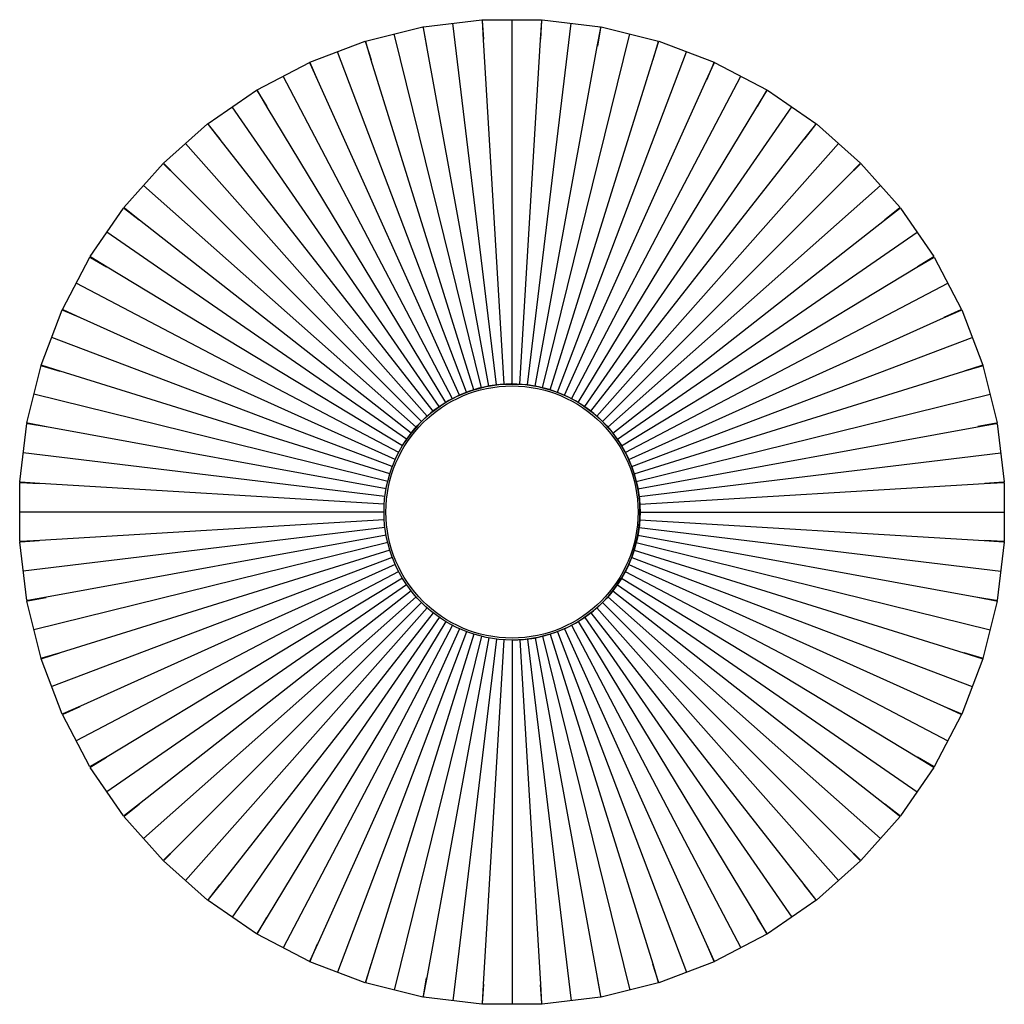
# Paper-space layout '_Superior' of a CAD drawing. Header units: millimetres. Extents: x -250 to 250, y -250 to 250.
import ezdxf

# ---------------------------------------------------------------- set-up
doc = ezdxf.new("R2010")
doc.units = ezdxf.units.MM

psp = doc.layouts.new('_Superior')

# ---------------------------------------------------------------- linework, layer by layer
at = {"color": 7, "linetype": 'Continuous', "lineweight": 25}
for p, q in [((-74.39, 239.15), (-45.26, 246.33)), ((-45.16, 245.89), (-45.26, 246.33)), ((-45.16, 245.89), (-43.36, 236.61)), ((-45.02, 246.37), (-15.24, 249.99)), ((-44.97, 245.92), (-45.02, 246.37)), ((-44.96, 245.92), (-44.97, 245.92)), ((-43.31, 236.33), (-44.96, 245.92)), ((-7.83, 64.53), (-30.13, 248.18)), ((-15.19, 249.54), (-15.24, 249.99)), ((-15.19, 249.54), (-14.52, 240.11)), ((-15, 250), (15, 250)), ((-15, 249.55), (-15, 250)), ((-14.99, 249.55), (-15, 249.55)), ((-14.51, 239.82), (-14.99, 249.55)), ((0, 65), (0, 250)), ((7.83, 64.53), (30.13, 248.18)), ((14.51, 239.82), (15.2, 249.54)), ((15, 249.55), (14.53, 240.11)), ((15, 249.55), (15, 250)), ((15.19, 249.54), (15.24, 249.99)), ((15.2, 249.54), (15.19, 249.54)), ((15.24, 249.99), (45.02, 246.37)), ((43.31, 236.33), (45.16, 245.89)), ((44.97, 245.92), (43.36, 236.61)), ((44.97, 245.92), (45.02, 246.37)), ((45.16, 245.89), (45.26, 246.33)), ((45.16, 245.89), (45.16, 245.89)), ((45.26, 246.33), (74.39, 239.15)), ((-15.56, 63.11), (-59.83, 242.74)), ((15.56, 63.11), (59.83, 242.74)), ((-102.68, 228.43), (-74.63, 239.07)), ((-74.47, 238.65), (-74.63, 239.07)), ((-74.47, 238.65), (-71.56, 229.66)), ((-74.29, 238.71), (-74.39, 239.15)), ((-74.28, 238.71), (-74.29, 238.71)), ((-71.48, 229.38), (-74.28, 238.71)), ((-11.72, 63.94), (-43.31, 236.33)), ((-3.92, 64.88), (-14.51, 239.82)), ((3.92, 64.88), (14.51, 239.82)), ((11.72, 63.94), (43.31, 236.33)), ((71.48, 229.38), (74.47, 238.65)), ((74.29, 238.71), (71.57, 229.66)), ((74.29, 238.71), (74.39, 239.15)), ((74.47, 238.65), (74.63, 239.07)), ((74.47, 238.65), (74.47, 238.65)), ((74.63, 239.07), (102.68, 228.43)), ((-23.05, 60.78), (-88.65, 233.75)), ((23.05, 60.78), (88.65, 233.75)), ((-129.46, 214.39), (-102.9, 228.33)), ((-102.69, 227.94), (-102.9, 228.33)), ((-102.69, 227.94), (-98.72, 219.36)), ((-102.52, 228.01), (-102.68, 228.43)), ((-102.51, 228.02), (-102.52, 228.01)), ((-98.61, 219.09), (-102.51, 228.02)), ((-19.34, 62.06), (-71.48, 229.38)), ((19.34, 62.06), (71.48, 229.38)), ((98.61, 219.09), (102.7, 227.93)), ((102.52, 228.01), (98.73, 219.35)), ((102.52, 228.01), (102.68, 228.43)), ((102.69, 227.94), (102.9, 228.33)), ((102.7, 227.93), (102.69, 227.94)), ((102.9, 228.33), (129.46, 214.39)), ((-30.21, 57.55), (-116.18, 221.36)), ((30.21, 57.55), (116.18, 221.36)), ((-26.68, 59.27), (-98.61, 219.09)), ((26.68, 59.27), (98.61, 219.09)), ((-154.36, 197.22), (-129.67, 214.27)), ((-129.42, 213.9), (-129.67, 214.27)), ((-129.25, 213.99), (-129.46, 214.39)), ((-129.42, 213.9), (-124.44, 205.86)), ((-124.3, 205.61), (-129.25, 214)), ((-129.25, 214), (-129.25, 213.99)), ((124.3, 205.61), (129.42, 213.89)), ((129.25, 213.99), (124.45, 205.85)), ((129.25, 213.99), (129.46, 214.39)), ((129.42, 213.9), (129.67, 214.27)), ((129.42, 213.89), (129.42, 213.9)), ((129.67, 214.27), (154.36, 197.22)), ((-36.92, 53.49), (-142.02, 205.75)), ((-33.63, 55.63), (-124.3, 205.61)), ((33.63, 55.63), (124.3, 205.61)), ((36.92, 53.49), (142.02, 205.75)), ((-177.01, 177.18), (-154.55, 197.07)), ((-154.25, 196.74), (-154.55, 197.07)), ((-154.11, 196.85), (-154.36, 197.22)), ((-154.25, 196.74), (-148.35, 189.36)), ((-154.1, 196.86), (-154.11, 196.85)), ((-148.17, 189.13), (-154.1, 196.86)), ((148.17, 189.13), (154.26, 196.73)), ((154.11, 196.85), (148.35, 189.35)), ((154.11, 196.85), (154.36, 197.22)), ((154.25, 196.74), (154.55, 197.07)), ((154.26, 196.73), (154.25, 196.74)), ((154.55, 197.07), (177.01, 177.18)), ((-43.1, 48.65), (-165.78, 187.13)), ((-40.09, 51.17), (-148.17, 189.13)), ((40.09, 51.17), (148.17, 189.13)), ((43.1, 48.65), (165.78, 187.13)), ((-197.07, 154.55), (-177.18, 177.01)), ((-176.84, 176.71), (-177.18, 177.01)), ((-176.71, 176.84), (-177.01, 177.18)), ((-176.84, 176.71), (-170.09, 170.1)), ((-176.7, 176.85), (-176.71, 176.84)), ((-169.89, 169.89), (-176.7, 176.85)), ((169.89, 169.89), (176.85, 176.7)), ((176.71, 176.84), (170.1, 170.09)), ((176.71, 176.84), (177.01, 177.18)), ((176.84, 176.71), (177.18, 177.01)), ((176.85, 176.7), (176.84, 176.71)), ((177.18, 177.01), (197.07, 154.55)), ((-48.65, 43.1), (-187.13, 165.78)), ((-45.96, 45.96), (-169.89, 169.89)), ((45.96, 45.96), (169.89, 169.89)), ((48.65, 43.1), (187.13, 165.78)), ((-214.27, 129.67), (-197.22, 154.36)), ((-196.85, 154.11), (-197.22, 154.36)), ((-196.74, 154.25), (-197.07, 154.55)), ((-196.85, 154.11), (-189.35, 148.35)), ((-196.73, 154.26), (-196.74, 154.25)), ((-189.13, 148.17), (-196.73, 154.26)), ((189.13, 148.17), (196.86, 154.1)), ((196.74, 154.25), (189.36, 148.35)), ((196.74, 154.25), (197.07, 154.55)), ((196.85, 154.11), (197.22, 154.36)), ((196.86, 154.1), (196.85, 154.11)), ((197.22, 154.36), (214.27, 129.67)), ((-51.17, 40.09), (-189.13, 148.17)), ((51.17, 40.09), (189.13, 148.17)), ((-53.49, 36.92), (-205.75, 142.02)), ((53.49, 36.92), (205.75, 142.02)), ((-228.33, 102.9), (-214.39, 129.46)), ((-213.99, 129.25), (-214.39, 129.46)), ((-213.9, 129.42), (-214.27, 129.67)), ((-213.99, 129.25), (-205.85, 124.45)), ((-213.89, 129.42), (-213.9, 129.42)), ((-205.61, 124.3), (-213.89, 129.42)), ((205.61, 124.3), (214, 129.25)), ((213.9, 129.42), (205.86, 124.44)), ((213.9, 129.42), (214.27, 129.67)), ((213.99, 129.25), (214.39, 129.46)), ((214, 129.25), (213.99, 129.25)), ((214.39, 129.46), (228.33, 102.9)), ((-55.63, 33.63), (-205.61, 124.3)), ((55.63, 33.63), (205.61, 124.3)), ((-57.55, 30.21), (-221.36, 116.18)), ((57.55, 30.21), (221.36, 116.18)), ((-239.07, 74.63), (-228.43, 102.68)), ((-228.01, 102.52), (-228.43, 102.68)), ((-227.94, 102.69), (-228.33, 102.9)), ((-228.01, 102.52), (-219.35, 98.73)), ((-227.93, 102.7), (-227.94, 102.69)), ((-219.09, 98.61), (-227.93, 102.7)), ((219.09, 98.61), (228.02, 102.51)), ((227.94, 102.69), (219.36, 98.72)), ((227.94, 102.69), (228.33, 102.9)), ((228.01, 102.52), (228.43, 102.68)), ((228.02, 102.51), (228.01, 102.52)), ((228.43, 102.68), (239.07, 74.63)), ((-59.27, 26.68), (-219.09, 98.61)), ((59.27, 26.68), (219.09, 98.61)), ((-60.78, 23.05), (-233.75, 88.65)), ((60.78, 23.05), (233.75, 88.65)), ((-246.33, 45.26), (-239.15, 74.39)), ((-238.71, 74.29), (-239.15, 74.39)), ((-238.65, 74.47), (-239.07, 74.63)), ((-238.71, 74.29), (-229.66, 71.57)), ((-229.38, 71.48), (-238.65, 74.47)), ((-238.65, 74.47), (-238.65, 74.47)), ((-62.06, 19.34), (-229.38, 71.48)), ((62.06, 19.34), (229.38, 71.48)), ((229.38, 71.48), (238.71, 74.28)), ((238.65, 74.47), (229.66, 71.56)), ((238.65, 74.47), (239.07, 74.63)), ((238.71, 74.29), (239.15, 74.39)), ((238.71, 74.28), (238.71, 74.29)), ((239.15, 74.39), (246.33, 45.26)), ((-63.11, 15.56), (-242.74, 59.83)), ((63.11, 15.56), (242.74, 59.83)), ((-249.99, 15.24), (-246.37, 45.02)), ((-245.92, 44.97), (-246.37, 45.02)), ((-245.89, 45.16), (-246.33, 45.26)), ((-236.33, 43.31), (-245.89, 45.16)), ((-245.89, 45.16), (-245.89, 45.16)), ((245.89, 45.16), (236.61, 43.36)), ((245.89, 45.16), (246.33, 45.26)), ((245.92, 44.97), (246.37, 45.02)), ((246.37, 45.02), (249.99, 15.24)), ((-245.92, 44.97), (-236.61, 43.36)), ((-63.94, 11.72), (-236.33, 43.31)), ((63.94, 11.72), (236.33, 43.31)), ((236.33, 43.31), (245.92, 44.96)), ((245.92, 44.96), (245.92, 44.97)), ((-64.53, 7.83), (-248.18, 30.13)), ((64.53, 7.83), (248.18, 30.13)), ((-249.54, 15.19), (-249.99, 15.24)), ((-239.82, 14.51), (-249.54, 15.2)), ((-249.54, 15.2), (-249.54, 15.19)), ((249.54, 15.19), (240.11, 14.52)), ((249.54, 15.19), (249.99, 15.24)), ((249.55, 14.99), (249.55, 15)), ((249.55, 15), (250, 15)), ((250, 15), (250, -15)), ((-250, -15), (-250, 15)), ((-249.55, 15), (-250, 15)), ((-249.55, 15), (-240.11, 14.53)), ((-64.88, 3.92), (-239.82, 14.51)), ((64.88, 3.92), (239.82, 14.51)), ((239.82, 14.51), (249.55, 14.99)), ((65, 0), (250, 0)), ((-65, 0), (-250, 0)), ((-64.88, -3.92), (-239.82, -14.51)), ((64.88, -3.92), (239.82, -14.51)), ((-64.53, -7.83), (-248.18, -30.13)), ((64.53, -7.83), (248.18, -30.13)), ((-239.82, -14.51), (-249.55, -14.99)), ((-249.55, -14.99), (-249.55, -15)), ((-249.54, -15.19), (-240.11, -14.52)), ((-63.94, -11.72), (-236.33, -43.31)), ((63.94, -11.72), (236.33, -43.31)), ((239.82, -14.51), (249.54, -15.2)), ((249.55, -15), (240.11, -14.53)), ((249.55, -15), (250, -15)), ((-249.55, -15), (-250, -15)), ((-249.54, -15.19), (-249.99, -15.24)), ((-246.37, -45.02), (-249.99, -15.24)), ((-63.11, -15.56), (-242.74, -59.83)), ((-62.06, -19.34), (-229.38, -71.48)), ((62.06, -19.34), (229.38, -71.48)), ((63.11, -15.56), (242.74, -59.83)), ((249.99, -15.24), (246.37, -45.02)), ((249.54, -15.2), (249.54, -15.19)), ((249.54, -15.19), (249.99, -15.24)), ((-60.78, -23.05), (-233.75, -88.65)), ((60.78, -23.05), (233.75, -88.65)), ((-59.27, -26.68), (-219.09, -98.61)), ((59.27, -26.68), (219.09, -98.61)), ((-57.55, -30.21), (-221.36, -116.18)), ((-55.63, -33.63), (-205.61, -124.3)), ((55.63, -33.63), (205.61, -124.3)), ((57.55, -30.21), (221.36, -116.18)), ((-53.49, -36.92), (-205.75, -142.02)), ((53.49, -36.92), (205.75, -142.02)), ((-245.92, -44.97), (-246.37, -45.02)), ((-236.33, -43.31), (-245.92, -44.96)), ((-245.92, -44.96), (-245.92, -44.97)), ((-245.89, -45.16), (-236.61, -43.36)), ((-51.17, -40.09), (-189.13, -148.17)), ((-48.65, -43.1), (-187.13, -165.78)), ((48.65, -43.1), (187.13, -165.78)), ((51.17, -40.09), (189.13, -148.17)), ((236.33, -43.31), (245.89, -45.16)), ((245.92, -44.97), (236.61, -43.36)), ((245.92, -44.97), (246.37, -45.02)), ((-245.89, -45.16), (-246.33, -45.26)), ((-239.15, -74.39), (-246.33, -45.26)), ((-45.96, -45.96), (-169.89, -169.89)), ((-43.1, -48.65), (-165.78, -187.13)), ((43.1, -48.65), (165.78, -187.13)), ((45.96, -45.96), (169.89, -169.89)), ((246.33, -45.26), (239.15, -74.39)), ((245.89, -45.16), (245.89, -45.16)), ((245.89, -45.16), (246.33, -45.26)), ((-40.09, -51.17), (-148.17, -189.13)), ((-36.92, -53.49), (-142.02, -205.75)), ((36.92, -53.49), (142.02, -205.75)), ((40.09, -51.17), (148.17, -189.13)), ((-33.63, -55.63), (-124.3, -205.61)), ((-30.21, -57.55), (-116.18, -221.36)), ((-26.68, -59.27), (-98.61, -219.09)), ((26.68, -59.27), (98.61, -219.09)), ((30.21, -57.55), (116.18, -221.36)), ((33.63, -55.63), (124.3, -205.61)), ((-23.05, -60.78), (-88.65, -233.75)), ((-19.34, -62.06), (-71.48, -229.38)), ((-15.56, -63.11), (-59.83, -242.74)), ((-11.72, -63.94), (-43.31, -236.33)), ((-7.83, -64.53), (-30.13, -248.18)), ((-14.51, -239.82), (-3.92, -64.88)), ((0, -65), (0, -250)), ((3.92, -64.88), (14.51, -239.82)), ((7.83, -64.53), (30.13, -248.18)), ((11.72, -63.94), (43.31, -236.33)), ((15.56, -63.11), (59.83, -242.74)), ((19.34, -62.06), (71.48, -229.38)), ((23.05, -60.78), (88.65, -233.75)), ((-238.71, -74.29), (-239.15, -74.39)), ((-238.65, -74.47), (-239.07, -74.63)), ((-228.43, -102.68), (-239.07, -74.63)), ((-229.38, -71.48), (-238.71, -74.28)), ((-238.71, -74.28), (-238.71, -74.29)), ((-238.65, -74.47), (-229.66, -71.56)), ((239.07, -74.63), (228.43, -102.68)), ((229.38, -71.48), (238.65, -74.47)), ((238.71, -74.29), (229.66, -71.57)), ((238.65, -74.47), (238.65, -74.47)), ((238.65, -74.47), (239.07, -74.63)), ((238.71, -74.29), (239.15, -74.39)), ((-219.09, -98.61), (-228.02, -102.51)), ((-227.94, -102.69), (-219.36, -98.72)), ((219.09, -98.61), (227.93, -102.7)), ((228.01, -102.52), (219.35, -98.73)), ((-228.01, -102.52), (-228.43, -102.68)), ((-227.94, -102.69), (-228.33, -102.9)), ((-214.39, -129.46), (-228.33, -102.9)), ((-228.02, -102.51), (-228.01, -102.52)), ((228.33, -102.9), (214.39, -129.46)), ((227.93, -102.7), (227.94, -102.69)), ((227.94, -102.69), (228.33, -102.9)), ((228.01, -102.52), (228.43, -102.68)), ((-205.61, -124.3), (-214, -129.25)), ((-213.9, -129.42), (-205.86, -124.44)), ((205.61, -124.3), (213.89, -129.42)), ((213.99, -129.25), (205.85, -124.45)), ((-213.99, -129.25), (-214.39, -129.46)), ((-213.9, -129.42), (-214.27, -129.67)), ((-197.22, -154.36), (-214.27, -129.67)), ((-214, -129.25), (-213.99, -129.25)), ((214.27, -129.67), (197.22, -154.36)), ((213.89, -129.42), (213.9, -129.42)), ((213.9, -129.42), (214.27, -129.67)), ((213.99, -129.25), (214.39, -129.46)), ((-189.13, -148.17), (-196.86, -154.1)), ((-196.74, -154.25), (-189.36, -148.35)), ((189.13, -148.17), (196.73, -154.26)), ((196.85, -154.11), (189.35, -148.35)), ((-196.85, -154.11), (-197.22, -154.36)), ((-196.74, -154.25), (-197.07, -154.55)), ((-177.18, -177.01), (-197.07, -154.55)), ((-196.86, -154.1), (-196.85, -154.11)), ((197.07, -154.55), (177.18, -177.01)), ((196.73, -154.26), (196.74, -154.25)), ((196.74, -154.25), (197.07, -154.55)), ((196.85, -154.11), (197.22, -154.36)), ((-169.89, -169.89), (-176.85, -176.7)), ((169.89, -169.89), (176.7, -176.85)), ((-176.71, -176.84), (-170.1, -170.09)), ((176.84, -176.71), (170.09, -170.1)), ((-176.84, -176.71), (-177.18, -177.01)), ((-176.71, -176.84), (-177.01, -177.18)), ((-154.55, -197.07), (-177.01, -177.18)), ((-176.85, -176.7), (-176.84, -176.71)), ((177.01, -177.18), (154.55, -197.07)), ((176.7, -176.85), (176.71, -176.84)), ((176.71, -176.84), (177.01, -177.18)), ((176.84, -176.71), (177.18, -177.01)), ((-148.17, -189.13), (-154.26, -196.73)), ((-154.11, -196.85), (-148.35, -189.35)), ((148.17, -189.13), (154.1, -196.86)), ((154.25, -196.74), (148.35, -189.36)), ((-154.25, -196.74), (-154.55, -197.07)), ((-154.11, -196.85), (-154.36, -197.22)), ((-129.67, -214.27), (-154.36, -197.22)), ((-154.26, -196.73), (-154.25, -196.74)), ((154.36, -197.22), (129.67, -214.27)), ((154.1, -196.86), (154.11, -196.85)), ((154.11, -196.85), (154.36, -197.22)), ((154.25, -196.74), (154.55, -197.07)), ((-124.3, -205.61), (-129.42, -213.89)), ((-129.25, -213.99), (-124.45, -205.85)), ((124.3, -205.61), (129.25, -214)), ((129.42, -213.9), (124.44, -205.86)), ((-129.42, -213.9), (-129.67, -214.27)), ((-129.25, -213.99), (-129.46, -214.39)), ((-102.9, -228.33), (-129.46, -214.39)), ((-129.42, -213.89), (-129.42, -213.9)), ((129.46, -214.39), (102.9, -228.33)), ((129.25, -214), (129.25, -213.99)), ((129.25, -213.99), (129.46, -214.39)), ((129.42, -213.9), (129.67, -214.27)), ((-98.61, -219.09), (-102.7, -227.93)), ((-102.52, -228.01), (-98.73, -219.35)), ((98.61, -219.09), (102.51, -228.02)), ((102.69, -227.94), (98.72, -219.36)), ((-102.69, -227.94), (-102.9, -228.33)), ((-102.7, -227.93), (-102.69, -227.94)), ((-102.52, -228.01), (-102.68, -228.43)), ((-74.63, -239.07), (-102.68, -228.43)), ((-71.48, -229.38), (-74.47, -238.65)), ((-74.29, -238.71), (-71.57, -229.66)), ((71.48, -229.38), (74.28, -238.71)), ((74.47, -238.65), (71.56, -229.66)), ((102.68, -228.43), (74.63, -239.07)), ((102.51, -228.02), (102.52, -228.01)), ((102.52, -228.01), (102.68, -228.43)), ((102.69, -227.94), (102.9, -228.33)), ((-74.47, -238.65), (-74.63, -239.07)), ((-74.47, -238.65), (-74.47, -238.65)), ((-74.29, -238.71), (-74.39, -239.15)), ((-45.26, -246.33), (-74.39, -239.15)), ((-43.31, -236.33), (-45.16, -245.89)), ((-44.97, -245.92), (-43.36, -236.61)), ((-14.51, -239.82), (-15.2, -249.54)), ((14.51, -239.82), (14.99, -249.55)), ((43.31, -236.33), (44.96, -245.92)), ((45.16, -245.89), (43.36, -236.61)), ((74.39, -239.15), (45.26, -246.33)), ((74.28, -238.71), (74.29, -238.71)), ((74.29, -238.71), (74.39, -239.15)), ((74.47, -238.65), (74.63, -239.07)), ((-15, -249.55), (-14.53, -240.11)), ((15.19, -249.54), (14.52, -240.11)), ((-45.16, -245.89), (-45.26, -246.33)), ((-45.16, -245.89), (-45.16, -245.89)), ((-44.97, -245.92), (-45.02, -246.37)), ((-15.24, -249.99), (-45.02, -246.37)), ((-15.19, -249.54), (-15.24, -249.99)), ((-15.2, -249.54), (-15.19, -249.54)), ((-15, -249.55), (-15, -250)), ((15, -250), (-15, -250)), ((14.99, -249.55), (15, -249.55)), ((15, -249.55), (15, -250)), ((15.19, -249.54), (15.24, -249.99)), ((45.02, -246.37), (15.24, -249.99)), ((44.96, -245.92), (44.97, -245.92)), ((44.97, -245.92), (45.02, -246.37)), ((45.16, -245.89), (45.26, -246.33))]:
    psp.add_line(p, q, dxfattribs=at)
for radius in [65, 64]:
    psp.add_circle((0, 0), radius, dxfattribs=at)
psp.add_arc((0, 0), 65, 270, 146.8424, dxfattribs=at)

doc.saveas('drawing.dxf')
